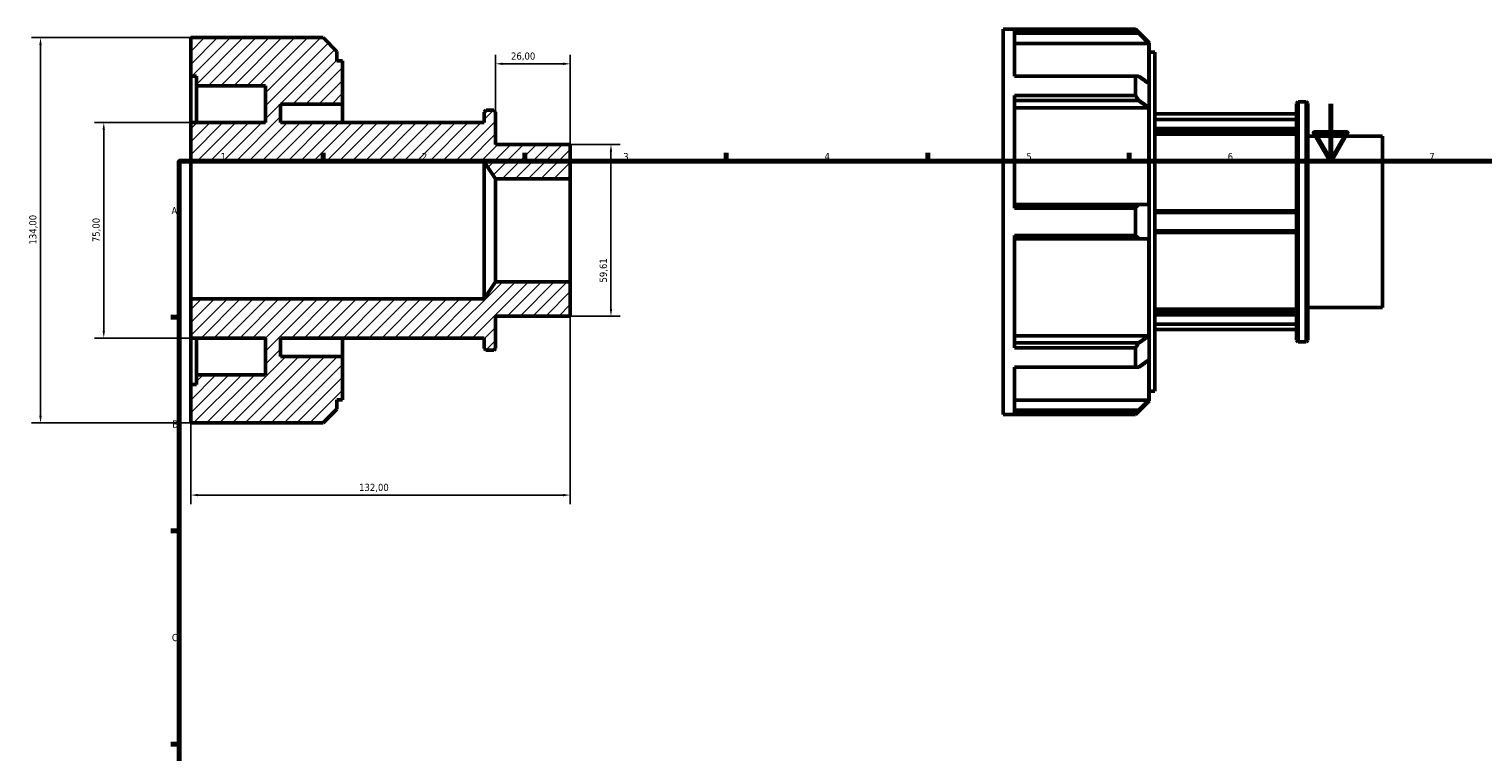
# Model space of a CAD drawing. Header units: millimetres. Extents: x -32 to 904, y -24 to 620.
# Tile 3 of 4: x -32 to 473, y 369 to 620. Entities that reach past the tile are written whole.
import ezdxf

# ---------------------------------------------------------------- set-up
doc = ezdxf.new("R2010")
doc.units = ezdxf.units.MM
for name, color, linetype, lineweight in [('Border (ISO)', 7, 'Continuous', 70), ('Dimension (ISO)', 7, 'Continuous', 25), ('Hatch (ISO)', 7, 'Continuous', 18), ('Visible (ISO)', 7, 'Continuous', 50)]:
    doc.layers.add(name, color=color, linetype=linetype, lineweight=lineweight)
doc.styles.add('Note Text (ISO)', font='tahoma.ttf')
doc.dimstyles.new('Default (ISO)', dxfattribs={"dimtxt": 2.5, "dimasz": 2.5, "dimexe": 3.175, "dimexo": 0, "dimgap": 0.762, "dimtad": 1, "dimrnd": 1e-08, "dimzin": 0, "dimtxsty": 'Note Text (ISO)', "dimcen": 0.09, "dimdle": 10, "dimclrd": 256, "dimclre": 256, "dimclrt": 232, "dimazin": 0, "dimtfac": 1.40208, "dimtmove": 0, "dimatfit": 3, "dimfxl": 1, "dimtolj": 1, "dimtzin": 0, "dimlwd": -1, "dimlwe": -1, "dimarcsym": 0})

# ---------------------------------------------------------------- blocks, each defined once
blk = doc.blocks.new('Borders Default Border')
at = {"layer": 'Border (ISO)'}
for p, q in [((70.08, 574), (70.08, 576.9)), ((140.17, 574), (140.17, 576.9)), ((210.25, 574), (210.25, 576.9)), ((280.33, 574), (280.33, 576.9)), ((350.42, 574), (350.42, 576.9)), ((20, 519.75), (17.1, 519.75)), ((20, 445.5), (17.1, 445.5)), ((20, 371.25), (17.1, 371.25))]:
    blk.add_line(p, q, dxfattribs=at)
at = {"layer": 'Border (ISO)', "flags": 128}
for points in [[(420.5, 594), (420.5, 574), (414.73, 584), (426.27, 584), (420.5, 574)], [(20, 20), (20, 574), (821, 574), (821, 20), (20, 20)]]:
    blk.add_lwpolyline(points, dxfattribs=at)
at = {"layer": 'Border (ISO)', "color": 232, "true_color": 0xca0064, "char_height": 2.5, "attachment_point": 7, "style": 'Note Text (ISO)'}
for s, insert in [('1', (34.48, 574.4)), ('2', (104.37, 574.4)), ('3', (174.43, 574.35)), ('4', (244.42, 574.4)), ('5', (314.64, 574.35)), ('6', (384.66, 574.35)), ('7', (454.77, 574.4)), ('A', (17.29, 555.62)), ('B', (17.59, 481.37)), ('C', (17.43, 407.08))]:
    blk.add_mtext(s, dxfattribs=dict(at, insert=insert))
blk = doc.blocks.new('*D7')
at = {"layer": 'Defpoints', "color": 0, "transparency": 16777216}
for p in [(130, 607.9), (130, 591.13), (156, 567.88)]:
    blk.add_point(p, dxfattribs=at)
at = {"layer": 'Dimension (ISO)', "transparency": 16777216}
for p, q in [((130, 591.13), (130, 611.08)), ((153.5, 607.9), (132.5, 607.9)), ((156, 567.88), (156, 611.08))]:
    blk.add_line(p, q, dxfattribs=at)
for points in [[(132.5, 608.32), (132.5, 607.48), (130, 607.9)], [(153.5, 608.32), (153.5, 607.48), (156, 607.9)]]:
    blk.add_solid(points, dxfattribs=at)
at = {"layer": 'Dimension (ISO)', "color": 232, "true_color": 0xca0064, "transparency": 16777216, "insert": (135.39, 611.84), "char_height": 2.5, "attachment_point": 1, "style": 'Note Text (ISO)'}
blk.add_mtext('\\A1;26,00', dxfattribs=at)
blk = doc.blocks.new('*D8')
at = {"layer": 'Defpoints', "color": 0, "transparency": 16777216}
for p in [(156, 579.81), (156, 520.19), (170.16, 520.19)]:
    blk.add_point(p, dxfattribs=at)
at = {"layer": 'Dimension (ISO)', "transparency": 16777216}
for p, q in [((156, 579.81), (173.34, 579.81)), ((170.16, 577.31), (170.16, 522.69)), ((156, 520.19), (173.34, 520.19))]:
    blk.add_line(p, q, dxfattribs=at)
for points in [[(169.74, 577.31), (170.58, 577.31), (170.16, 579.81)], [(169.74, 522.69), (170.58, 522.69), (170.16, 520.19)]]:
    blk.add_solid(points, dxfattribs=at)
at = {"layer": 'Dimension (ISO)', "color": 232, "true_color": 0xca0064, "transparency": 16777216, "insert": (166.23, 531.83), "char_height": 2.5, "attachment_point": 1, "rotation": 90, "style": 'Note Text (ISO)'}
blk.add_mtext('\\A1;59,61', dxfattribs=at)
blk = doc.blocks.new('*D9')
at = {"layer": 'Defpoints', "color": 0, "transparency": 16777216}
for p in [(24, 587.5), (-6.25, 512.5), (24, 512.5)]:
    blk.add_point(p, dxfattribs=at)
at = {"layer": 'Dimension (ISO)', "transparency": 16777216}
for p, q in [((24, 587.5), (-9.43, 587.5)), ((-6.25, 585), (-6.25, 515)), ((24, 512.5), (-9.43, 512.5))]:
    blk.add_line(p, q, dxfattribs=at)
for points in [[(-6.67, 585), (-5.84, 585), (-6.25, 587.5)], [(-6.67, 515), (-5.84, 515), (-6.25, 512.5)]]:
    blk.add_solid(points, dxfattribs=at)
at = {"layer": 'Dimension (ISO)', "color": 232, "true_color": 0xca0064, "transparency": 16777216, "insert": (-10.19, 545.88), "char_height": 2.5, "attachment_point": 1, "rotation": 90, "style": 'Note Text (ISO)'}
blk.add_mtext('\\A1;75,00', dxfattribs=at)
blk = doc.blocks.new('*D10')
at = {"layer": 'Defpoints', "color": 0, "transparency": 16777216}
for p in [(24, 617), (-28.26, 483), (24, 483)]:
    blk.add_point(p, dxfattribs=at)
at = {"layer": 'Dimension (ISO)', "transparency": 16777216}
for p, q in [((24, 617), (-31.43, 617)), ((-28.26, 614.5), (-28.26, 485.5)), ((24, 483), (-31.43, 483))]:
    blk.add_line(p, q, dxfattribs=at)
for points in [[(-28.67, 614.5), (-27.84, 614.5), (-28.26, 617)], [(-28.67, 485.5), (-27.84, 485.5), (-28.26, 483)]]:
    blk.add_solid(points, dxfattribs=at)
at = {"layer": 'Dimension (ISO)', "color": 232, "true_color": 0xca0064, "transparency": 16777216, "insert": (-32.19, 545.05), "char_height": 2.5, "attachment_point": 1, "rotation": 90, "style": 'Note Text (ISO)'}
blk.add_mtext('\\A1;134,00', dxfattribs=at)
blk = doc.blocks.new('*D12')
at = {"layer": 'Defpoints', "color": 0, "transparency": 16777216}
for p in [(156, 532.12), (24, 526.15), (24, 457.92)]:
    blk.add_point(p, dxfattribs=at)
at = {"layer": 'Dimension (ISO)', "transparency": 16777216}
for p, q in [((156, 532.12), (156, 454.74)), ((24, 526.15), (24, 454.74)), ((153.5, 457.92), (26.5, 457.92))]:
    blk.add_line(p, q, dxfattribs=at)
for points in [[(26.5, 458.33), (26.5, 457.5), (24, 457.92)], [(153.5, 458.33), (153.5, 457.5), (156, 457.92)]]:
    blk.add_solid(points, dxfattribs=at)
at = {"layer": 'Dimension (ISO)', "color": 232, "true_color": 0xca0064, "transparency": 16777216, "insert": (82.55, 461.85), "char_height": 2.5, "attachment_point": 1, "style": 'Note Text (ISO)'}
blk.add_mtext('\\A1;132,00', dxfattribs=at)

msp = doc.modelspace()

# ---------------------------------------------------------------- hatches: boundary and pattern name
at = {"layer": 'Hatch (ISO)'}
h = msp.add_hatch(dxfattribs=at)
h.set_pattern_fill('ANSI31', color=256, scale=25.4, style=0)
h.set_pattern_definition([(45, (0, 0), (-2.245064, 2.245064), [])])
h.paths.add_polyline_path([(130, 567.884), (156, 567.884), (156, 579.807), (130, 579.807), (130, 591.134), (129.404, 591.73), (126.696, 591.73), (126.1, 591.134), (126.1, 587.5), (55.2, 587.5), (55.2, 593.875), (76.8, 593.875), (76.8, 608.96), (74.82, 608.96), (74.82, 612.231), (70.051, 617), (24, 617), (24, 603.6), (25.98, 603.6), (25.98, 600.25), (50, 600.25), (50, 587.5), (24, 587.5), (24, 573.846), (126.1, 573.846)])
h.paths.add_polyline_path([(156, 532.116), (130, 532.116), (126.1, 526.154), (24, 526.154), (24, 512.5), (50, 512.5), (50, 499.75), (25.98, 499.75), (25.98, 496.4), (24, 496.4), (24, 483), (70.051, 483), (74.82, 487.769), (74.82, 491.04), (76.8, 491.04), (76.8, 506.125), (55.2, 506.125), (55.2, 512.5), (126.1, 512.5), (126.1, 508.866), (126.696, 508.27), (129.404, 508.27), (130, 508.866), (130, 520.193), (156, 520.193)])

# ---------------------------------------------------------------- linework, layer by layer
at = {"layer": 'Visible (ISO)'}
for p, q in [((70.051, 617), (24, 617)), ((24, 617), (24, 603.6)), ((74.82, 612.231), (70.051, 617)), ((306.531, 485.982), (306.531, 619.982)), ((306.531, 619.982), (352.582, 619.982)), ((352.582, 619.812), (310.491, 619.812)), ((310.491, 603.613), (310.491, 619.812)), ((310.491, 618.524), (353.77, 618.524)), ((352.582, 619.812), (352.582, 619.982)), ((357.351, 615.213), (352.582, 619.982)), ((74.82, 608.96), (74.82, 612.231)), ((357.272, 615.006), (310.491, 615.006)), ((357.272, 601.055), (357.272, 615.006)), ((357.351, 615.213), (357.351, 490.751)), ((357.351, 611.942), (359.331, 611.942)), ((359.331, 494.022), (359.331, 611.942)), ((76.8, 608.96), (74.82, 608.96)), ((76.8, 593.875), (76.8, 608.96)), ((24, 603.6), (25.98, 603.6)), ((24, 587.5), (24, 603.6)), ((25.98, 603.6), (25.98, 600.25)), ((310.491, 603.613), (352.582, 603.613)), ((352.582, 596.863), (352.582, 603.613)), ((25.98, 600.25), (50, 600.25)), ((25.98, 587.5), (25.98, 600.25)), ((50, 600.25), (50, 587.5)), ((352.582, 596.863), (310.491, 596.863)), ((310.491, 557.755), (310.491, 596.863)), ((55.2, 587.5), (55.2, 593.875)), ((55.2, 593.875), (76.8, 593.875)), ((76.8, 587.5), (76.8, 593.875)), ((126.696, 591.73), (126.1, 591.134)), ((129.404, 591.73), (126.696, 591.73)), ((130, 591.134), (129.404, 591.73)), ((310.491, 595.112), (353.77, 595.112)), ((357.272, 592.625), (310.491, 592.625)), ((357.272, 558.944), (357.272, 592.625)), ((408.631, 594.116), (409.227, 594.712)), ((408.631, 511.849), (408.631, 594.116)), ((409.227, 594.712), (409.227, 511.253)), ((409.227, 594.712), (411.935, 594.712)), ((411.935, 511.253), (411.935, 594.712)), ((412.531, 594.116), (411.935, 594.712)), ((412.531, 594.116), (412.531, 511.849)), ((50, 587.5), (24, 587.5)), ((24, 587.5), (24, 573.846)), ((126.1, 587.5), (55.2, 587.5)), ((126.1, 591.134), (126.1, 587.5)), ((130, 579.807), (130, 591.134)), ((359.331, 590.482), (408.631, 590.482)), ((359.331, 588.55), (408.631, 588.55)), ((408.631, 585.394), (359.331, 585.394)), ((359.331, 584.536), (408.631, 584.536)), ((408.631, 583.42), (359.331, 583.42)), ((412.531, 582.789), (438.531, 582.789)), ((438.531, 523.175), (438.531, 582.789)), ((156, 579.807), (130, 579.807)), ((156, 567.884), (156, 579.807)), ((24, 573.846), (126.1, 573.846)), ((24, 526.154), (24, 573.846)), ((126.1, 573.846), (130, 567.884)), ((126.1, 526.154), (126.1, 573.846)), ((130, 567.884), (156, 567.884)), ((130, 532.116), (130, 567.884)), ((156, 532.116), (156, 567.884)), ((353.77, 558.944), (310.491, 558.944)), ((310.491, 557.755), (352.582, 557.755)), ((352.582, 548.209), (352.582, 557.755)), ((408.631, 556.732), (359.331, 556.732)), ((359.331, 556.138), (408.631, 556.138)), ((352.582, 548.209), (310.491, 548.209)), ((310.491, 509.102), (310.491, 548.209)), ((310.491, 547.021), (353.77, 547.021)), ((357.272, 513.34), (357.272, 547.021)), ((408.631, 549.826), (359.331, 549.826)), ((359.331, 549.232), (408.631, 549.232)), ((130, 532.116), (126.1, 526.154)), ((156, 532.116), (130, 532.116)), ((156, 520.193), (156, 532.116)), ((126.1, 526.154), (24, 526.154)), ((24, 526.154), (24, 512.5)), ((359.331, 522.544), (408.631, 522.544)), ((408.631, 521.429), (359.331, 521.429)), ((412.531, 523.175), (438.531, 523.175)), ((130, 508.866), (130, 520.193)), ((130, 520.193), (156, 520.193)), ((359.331, 520.57), (408.631, 520.57)), ((408.631, 517.414), (359.331, 517.414)), ((24, 512.5), (50, 512.5)), ((24, 496.4), (24, 512.5)), ((25.98, 499.75), (25.98, 512.5)), ((50, 512.5), (50, 499.75)), ((55.2, 506.125), (55.2, 512.5)), ((55.2, 512.5), (126.1, 512.5)), ((76.8, 506.125), (76.8, 512.5)), ((126.1, 512.5), (126.1, 508.866)), ((310.491, 513.34), (357.272, 513.34)), ((353.77, 510.852), (310.491, 510.852)), ((359.331, 515.482), (408.631, 515.482)), ((408.631, 511.849), (409.227, 511.253)), ((409.227, 511.253), (411.935, 511.253)), ((412.531, 511.849), (411.935, 511.253)), ((76.8, 506.125), (55.2, 506.125)), ((76.8, 491.04), (76.8, 506.125)), ((126.1, 508.866), (126.696, 508.27)), ((126.696, 508.27), (129.404, 508.27)), ((129.404, 508.27), (130, 508.866)), ((310.491, 509.102), (352.582, 509.102)), ((352.582, 502.352), (352.582, 509.102)), ((352.582, 502.352), (310.491, 502.352)), ((310.491, 486.153), (310.491, 502.352)), ((357.272, 490.958), (357.272, 504.909)), ((25.98, 496.4), (24, 496.4)), ((24, 496.4), (24, 483)), ((50, 499.75), (25.98, 499.75)), ((25.98, 499.75), (25.98, 496.4)), ((74.82, 487.769), (74.82, 491.04)), ((74.82, 491.04), (76.8, 491.04)), ((310.491, 490.958), (357.272, 490.958)), ((357.351, 490.751), (352.582, 485.982)), ((357.351, 494.022), (359.331, 494.022)), ((70.051, 483), (74.82, 487.769)), ((306.531, 485.982), (352.582, 485.982)), ((353.77, 487.44), (310.491, 487.44)), ((310.491, 486.153), (352.582, 486.153)), ((352.582, 485.982), (352.582, 486.153)), ((24, 483), (70.051, 483))]:
    msp.add_line(p, q, dxfattribs=at)
for points, weights in [([(353.77, 618.524), (353.187, 619.162), (352.582, 619.812)], [1.00057188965, 1.00037298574, 1]), ([(353.77, 618.524), (355.569, 616.717), (357.272, 615.006)], [1.00710614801, 1.00401464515, 1.00017806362]), ([(352.582, 603.613), (353.187, 603.578), (353.77, 603.543)], [1, 1.00037298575, 1.00057188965]), ([(357.272, 601.055), (355.569, 602.265), (353.77, 603.543)], [1.00017806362, 1.00401464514, 1.007106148]), ([(353.77, 595.112), (353.187, 595.98), (352.582, 596.863)], [1.00057188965, 1.00037298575, 1]), ([(353.77, 595.112), (355.569, 593.834), (357.272, 592.625)], [1.00710614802, 1.00401464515, 1.00017806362]), ([(352.582, 557.755), (353.187, 558.355), (353.77, 558.944)], [1, 1.00037298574, 1.00057188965]), ([(357.272, 558.944), (355.569, 558.944), (353.77, 558.944)], [1.00017806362, 1.00401464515, 1.00710614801]), ([(353.77, 547.021), (353.187, 547.61), (352.582, 548.209)], [1.00057188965, 1.00037298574, 1]), ([(353.77, 547.021), (355.569, 547.021), (357.272, 547.021)], [1.00710614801, 1.00401464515, 1.00017806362]), ([(352.582, 509.102), (353.187, 509.985), (353.77, 510.852)], [1, 1.00037298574, 1.00057188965]), ([(357.272, 513.34), (355.569, 512.13), (353.77, 510.852)], [1.00017806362, 1.00401464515, 1.00710614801]), ([(353.77, 502.422), (353.187, 502.387), (352.582, 502.352)], [1.00057188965, 1.00037298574, 1]), ([(353.77, 502.422), (355.569, 503.7), (357.272, 504.909)], [1.00710614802, 1.00401464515, 1.00017806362]), ([(357.272, 490.958), (355.569, 489.247), (353.77, 487.44)], [1.00017806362, 1.00401464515, 1.00710614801]), ([(352.582, 486.153), (353.187, 486.802), (353.77, 487.44)], [1, 1.00037298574, 1.00057188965])]:
    msp.add_rational_spline(points, weights, degree=2, dxfattribs=at)

# ---------------------------------------------------------------- block references
msp.add_blockref('Borders Default Border', (0, 0))

# ---------------------------------------------------------------- dimensions: what is measured, and where the dimension line sits
at = {"layer": 'Dimension (ISO)'}
for base, p1, p2, angle, picture, middle in [((-28.256, 483), (24, 617), (24, 483), 90, '*D10', (-28.256, 550)), ((130, 607.901), (156, 567.884), (130, 591.134), 180, '*D7', (139.5, 607.901)), ((-6.255, 512.5), (24, 587.5), (24, 512.5), 90, '*D9', (-6.255, 550)), ((170.161, 520.193), (156, 579.807), (156, 520.193), 90, '*D8', (170.161, 535.865)), ((24, 457.918), (156, 532.116), (24, 526.154), 180, '*D12', (87.5, 457.918))]:
    dim = msp.add_linear_dim(base=base, p1=p1, p2=p2, angle=angle, dimstyle='Default (ISO)', override={"dimdec": 2, "dimtp": 0, "dimtm": 0, "dimtdec": 2, "dimtofl": 0, "dimatfit": 1}, dxfattribs=at)
    dim.commit()
    dim.dimension.update_dxf_attribs({"geometry": picture, "text_midpoint": middle, "dimtype": 160})

doc.saveas('drawing.dxf')
